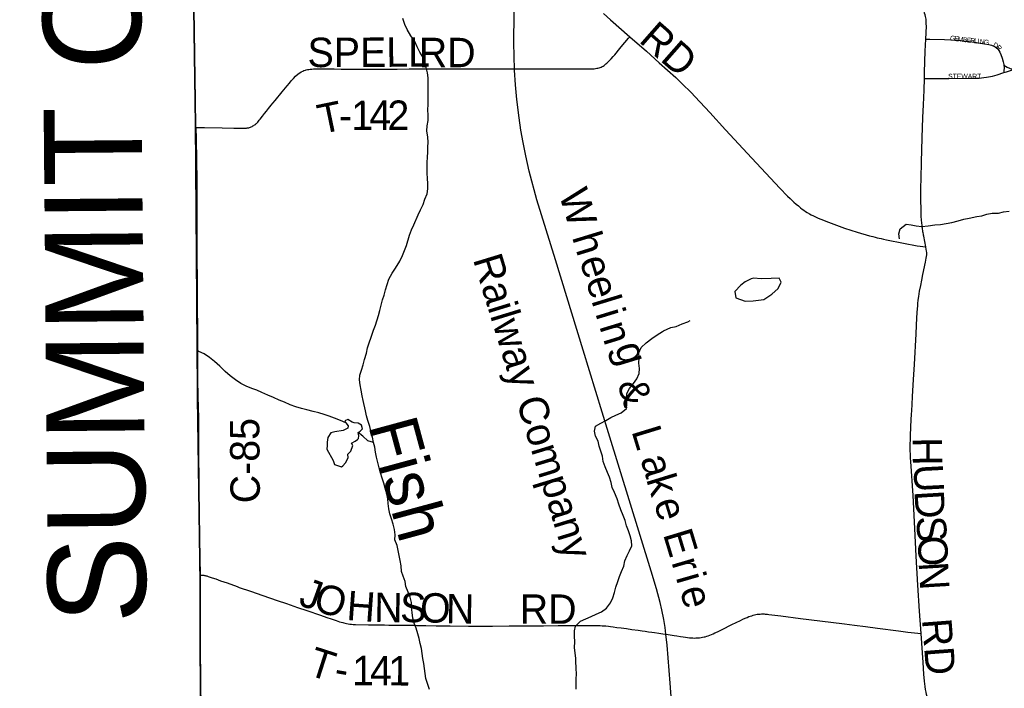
# Model space of a CAD drawing. Header units: feet. Extents: x 2113747 to 2516209, y 960708 to 1356798.
# Tile 79 of 253: x 2271746 to 2281787, y 1157646 to 1164464. Entities that reach past the tile are written whole.
import ezdxf

# ---------------------------------------------------------------- set-up
doc = ezdxf.new("R2010")
doc.units = ezdxf.units.FT
doc.header["$LTSCALE"] = 50
doc.header["$MEASUREMENT"] = 0
doc.linetypes.add('OhDOT_USTN3', pattern=[0.22, 0.165, -0.055])
doc.linetypes.add('rr2', pattern=[0])
for name, color, linetype in [('0_Xref', 7, 'Continuous'), ('GM_X_Adjacent_County', 251, 'OhDOT_USTN3'), ('GM_X_Adjacent_County_Text', 251, 'Continuous'), ('GM_X_City_Street', 251, 'Continuous'), ('GM_X_County', 251, 'OhDOT_USTN3'), ('GM_X_County_Road', 3, 'Continuous'), ('GM_X_County_Road_Text', 3, 'Continuous'), ('GM_X_Minor_Lake', 5, 'Continuous'), ('GM_X_Minor_River', 5, 'Continuous'), ('GM_X_Minor_River_Text', 5, 'Continuous'), ('GM_X_Rail_Line', 251, 'rr2'), ('GM_X_Rail_Line_Text', 251, 'Continuous'), ('GM_X_Township', 251, 'OhDOT_USTN3'), ('GM_X_Township_Road', 4, 'Continuous'), ('GM_X_Township_Road_Text', 4, 'Continuous'), ('GM_X_Township_Subdivision', 4, 'Continuous'), ('GM_X_Township_Subdivision_Text', 4, 'Continuous')]:
    doc.layers.add(name, color=color, linetype=linetype)
doc.styles.add('Styledgn030', font='dgn030.shx')
doc.styles.add('Styledgn031', font='dgn031.shx')

# ---------------------------------------------------------------- blocks, each defined once
blk = doc.blocks.new('POR')
at = {"layer": 'GM_X_Adjacent_County', "flags": 128}
blk.add_lwpolyline([(2192630, 1167520), (2192631, 1170404), (2192633, 1173673), (2192634, 1175629), (2192671, 1181169), (2192669, 1184775), (2192668, 1187767), (2192661, 1188885), (2192638, 1192623), (2192637, 1192687), (2192624, 1194838), (2192738, 1194840), (2198606, 1194974), (2199010, 1194983), (2204632, 1195040), (2205348, 1195050), (2205387, 1195051), (2205910, 1195059), (2205997, 1195060), (2208467, 1195087), (2214754, 1195227), (2218436, 1195308), (2224284, 1195429), (2225752, 1195458), (2225462, 1195534), (2225401, 1195595), (2225364, 1195691), (2225386, 1195871), (2225423, 1195969), (2225454, 1196101), (2225555, 1196175), (2225730, 1196146), (2225937, 1196104), (2226104, 1195950), (2226196, 1195762), (2226318, 1195778), (2226414, 1195876), (2226477, 1196120), (2226432, 1196340), (2226255, 1196528), (2226112, 1196634), (2226016, 1196777), (2225706, 1197038), (2225598, 1197214), (2225542, 1197429), (2225550, 1197574), (2225534, 1197683), (2225510, 1197752), (2225433, 1197823), (2225319, 1197810), (2225163, 1197850), (2225023, 1197884), (2224866, 1197996), (2224774, 1198238), (2224766, 1198416), (2224819, 1198833), (2224832, 1198918), (2224869, 1199050), (2224917, 1199124), (2224988, 1199164), (2225078, 1199177), (2225211, 1199143), (2225362, 1199058), (2225454, 1198986), (2225542, 1198976), (2225627, 1199021), (2225653, 1199069), (2225635, 1199164), (2225576, 1199318), (2225558, 1199409), (2225502, 1199641), (2225359, 1199810), (2225211, 1199887), (2225033, 1199916), (2224903, 1199927), (2224734, 1199887), (2224588, 1199837), (2224426, 1199853), (2224305, 1199924), (2224140, 1200009), (2224033, 1200099), (2223934, 1200224), (2223870, 1200324), (2223844, 1200457), (2223875, 1200571), (2223989, 1200714), (2224135, 1200891), (2224265, 1201013), (2224315, 1201058), (2224326, 1201095), (2224307, 1201143), (2224270, 1201186), (2224191, 1201257), (2224050, 1201262), (2223875, 1201254), (2223719, 1201260), (2223624, 1201297), (2223555, 1201352), (2223465, 1201458), (2223422, 1201570), (2223428, 1201647), (2223462, 1201752), (2223552, 1201843), (2223693, 1201904), (2223841, 1201967), (2223894, 1201999), (2223939, 1202044), (2223963, 1202134), (2223910, 1202269), (2223852, 1202341), (2223775, 1202357), (2223693, 1202349), (2223579, 1202304), (2223491, 1202259), (2223383, 1202227), (2223303, 1202248), (2223247, 1202301), (2223216, 1202378), (2223197, 1202484), (2223245, 1202643), (2223353, 1202799), (2223454, 1202942), (2223462, 1203019), (2223462, 1203064), (2223391, 1203189), (2223236, 1203283), (2223181, 1203339), (2223130, 1203396), (2223116, 1203464), (2223153, 1203562), (2223226, 1203633), (2223289, 1203695), (2223317, 1203766), (2223297, 1203887), (2223252, 1203949), (2223176, 1203975), (2223085, 1203955), (2223006, 1203918), (2222935, 1203853), (2222851, 1203698), (2222741, 1203608), (2222676, 1203594), (2222616, 1203610), (2222560, 1203698), (2222464, 1204074), (2222458, 1204286), (2222498, 1204359), (2222596, 1204452), (2222806, 1204585), (2222930, 1204676), (2222992, 1204741), (2223006, 1204789), (2222972, 1204848), (2222910, 1204913), (2222760, 1204955), (2222599, 1204969), (2222481, 1205009), (2222404, 1205077), (2222263, 1205241), (2222181, 1205337), (2222079, 1205407), (2221966, 1205441), (2221882, 1205472), (2221797, 1205517), (2221704, 1205619), (2221630, 1205687), (2221562, 1205698), (2221464, 1205681), (2221311, 1205613), (2221195, 1205577), (2221071, 1205582), (2220859, 1205622), (2220743, 1205681), (2220576, 1205823), (2220455, 1205944), (2220302, 1206023), (2220181, 1206074), (2220091, 1206150), (2220048, 1206308), (2220040, 1206484), (2219975, 1206616), (2219935, 1206710), (2219898, 1206817), (2219907, 1206919), (2220006, 1207032), (2220153, 1207136), (2220291, 1207227), (2220373, 1207289), (2220422, 1207378), (2220411, 1207566), (2220407, 1207761), (2220340, 1208008), (2220291, 1208255), (2220325, 1208431), (2220445, 1208769), (2220471, 1208945), (2220422, 1209154), (2220328, 1209282), (2220104, 1209492), (2219826, 1209709), (2219692, 1209851), (2219429, 1210204), (2219283, 1210473), (2219246, 1210694), (2219321, 1211065), (2219357, 1211201), (2219411, 1211402), (2219452, 1211743), (2219388, 1211972), (2219216, 1212230), (2219028, 1212466), (2218661, 1212777), (2218365, 1213088), (2218208, 1213347), (2218114, 1213710), (2218088, 1214033), (2218118, 1214403), (2218200, 1214647), (2218373, 1214973), (2218440, 1215097), (2218541, 1215411), (2218635, 1215696), (2218744, 1215898), (2218886, 1216149), (2219047, 1216370), (2219096, 1216517), (2219145, 1216741), (2219145, 1216921), (2219118, 1217142), (2219133, 1217333), (2219145, 1217521), (2219066, 1217817), (2219058, 1218049), (2219055, 1218326), (2219075, 1218515), (2219104, 1218655), (2219090, 1218754), (2219032, 1218922), (2218879, 1219180), (2218789, 1219297), (2218691, 1219360), (2218575, 1219379), (2218298, 1219383), (2217968, 1219293), (2217740, 1219274), (2217545, 1219308), (2217436, 1219297), (2217238, 1219297), (2217140, 1219345), (2217039, 1219458), (2216781, 1219757), (2216623, 1220057), (2216570, 1220251), (2216533, 1220570), (2216541, 1220687), (2216552, 1220844), (2216668, 1220915), (2216848, 1220915), (2217028, 1220836), (2217395, 1220687), (2217522, 1220769), (2217676, 1220956), (2217732, 1221095), (2217721, 1221245), (2217683, 1221395), (2217560, 1221466), (2217447, 1221395), (2217324, 1221398), (2217148, 1221466), (2216990, 1221616), (2216923, 1221672), (2216777, 1221754), (2216638, 1221784), (2216499, 1221758), (2216365, 1221702), (2216282, 1221679), (2216188, 1221762), (2216155, 1221904), (2216195, 1221993), (2217855, 1222014), (2218902, 1222026), (2221110, 1222045), (2224970, 1222054), (2226271, 1222054), (2227184, 1222047), (2228798, 1222028), (2230481, 1221983), (2231335, 1221971), (2233013, 1221964), (2233375, 1221986), (2235299, 1222030), (2235886, 1222019), (2238009, 1221952), (2239798, 1221947), (2240042, 1221947), (2240473, 1221945), (2240927, 1221944), (2242479, 1221940), (2243220, 1221939), (2246207, 1221908), (2259653, 1221765), (2265465, 1221711), (2271662, 1221657), (2271878, 1221655), (2272245, 1221652), (2272941, 1221646), (2272946, 1221095), (2272949, 1220734), (2272952, 1220381), (2272955, 1219996), (2272959, 1219527), (2272962, 1219225), (2272968, 1218487), (2272977, 1217406), (2272975, 1216501), (2272991, 1215563), (2273071, 1206556), (2273193, 1198453), (2273152, 1195400), (2273228, 1192712), (2273176, 1191453), (2273164, 1190519), (2273216, 1187364), (2273321, 1182083), (2273359, 1179654), (2273351, 1179125), (2273358, 1177776), (2273384, 1177023), (2273394, 1176620), (2273392, 1176176), (2273415, 1174720), (2273428, 1173104), (2273426, 1173044), (2273462, 1168895), (2273465, 1168621), (2273486, 1167056), (2273539, 1163372), (2273560, 1160546), (2273585, 1158808), (2273596, 1155295), (2273632, 1150488), (2273636, 1149823), (2273645, 1148717), (2273648, 1148193), (2273652, 1147706), (2273707, 1144117), (2273708, 1143906), (2273727, 1137672), (2273735, 1134958), (2273762, 1131307), (2273776, 1128908), (2273782, 1128013), (2273782, 1127896), (2273784, 1127599), (2273791, 1126395), (2273794, 1126045), (2273794, 1125938), (2273800, 1125028), (2273809, 1124393), (2273866, 1121327), (2273859, 1119170), (2273877, 1118817), (2273878, 1116829), (2273845, 1115019), (2273848, 1114656), (2273851, 1114281), (2273852, 1114201), (2273857, 1113636), (2273857, 1113575), (2273860, 1113281), (2273861, 1113069), (2273868, 1112294), (2273872, 1111794), (2273878, 1111173), (2273881, 1110748), (2273884, 1110420), (2273885, 1110318), (2273889, 1109866), (2273890, 1109708), (2273892, 1109492), (2273890, 1108659), (2273895, 1107881), (2273928, 1105260), (2273923, 1103969), (2273944, 1101977), (2274003, 1096382), (2274019, 1094549), (2274045, 1093010), (2274049, 1092053), (2274067, 1090515), (2273842, 1090511), (2272585, 1090487), (2271751, 1090471), (2270733, 1090435), (2268200, 1090405), (2267778, 1090418), (2267760, 1089304), (2267674, 1087762), (2267628, 1085890), (2267594, 1084592), (2267583, 1084035), (2267570, 1083741), (2267407, 1076551), (2267310, 1072879), (2267224, 1068546), (2267218, 1067680), (2267123, 1064546), (2267119, 1064405), (2267105, 1064278), (2267009, 1060529), (2266030, 1060558), (2264764, 1060590), (2264179, 1060605), (2263523, 1060622), (2262905, 1060648), (2262578, 1060658), (2262494, 1060660), (2262468, 1060662), (2262069, 1060670), (2259905, 1060723), (2259350, 1060738), (2254917, 1060860), (2252022, 1060939), (2251064, 1060965), (2247613, 1061077), (2245773, 1061157), (2240479, 1061338), (2240259, 1061347), (2239174, 1061390), (2237828, 1061436), (2234873, 1061544), (2228638, 1061772), (2226856, 1061837), (2226221, 1061860), (2224371, 1061928), (2218716, 1062135), (2216024, 1062234), (2214252, 1062298), (2212077, 1062442), (2210448, 1062486), (2205426, 1062621), (2204592, 1062652), (2204074, 1062671), (2204061, 1063896), (2204019, 1067962), (2204018, 1068050), (2203986, 1071081), (2203969, 1073268), (2203920, 1078643), (2203897, 1079534), (2203924, 1083122), (2203902, 1084169), (2203924, 1085137), (2203916, 1085866), (2203909, 1086298), (2203905, 1086752), (2203874, 1089335), (2203869, 1089766), (2203327, 1089754), (2199689, 1089720), (2199502, 1089725), (2198608, 1089726), (2198227, 1089715), (2197798, 1089713), (2197122, 1089708), (2195423, 1089703), (2195256, 1089695), (2194547, 1089678), (2193306, 1089676), (2192606, 1089672), (2192620, 1092103), (2192625, 1092538), (2192656, 1094120), (2192659, 1095336), (2192658, 1095923), (2192589, 1099322), (2192675, 1103193), (2192655, 1107796), (2192654, 1108034), (2192653, 1108440), (2192666, 1108661), (2192656, 1108900), (2192657, 1109083), (2192654, 1109924), (2192636, 1110047), (2192644, 1110729), (2192637, 1111738), (2192634, 1112043), (2192629, 1112564), (2192567, 1113876), (2192571, 1115766), (2192563, 1116200), (2192562, 1116521), (2192562, 1116842), (2192568, 1119399), (2192557, 1120002), (2192552, 1123337), (2192552, 1123393), (2192560, 1126776), (2192557, 1127768), (2192541, 1130027), (2192543, 1132646), (2192543, 1135847), (2192542, 1136084), (2192540, 1136744), (2192530, 1137575), (2192539, 1140482), (2192539, 1143381), (2192552, 1147211), (2192556, 1148676), (2192557, 1148924), (2192558, 1149453), (2192562, 1150577), (2192569, 1152461), (2192570, 1152863), (2192571, 1153176), (2192575, 1154176), (2192588, 1155252), (2192594, 1158495), (2192604, 1162456), (2192620, 1166969), (2192630, 1167520)], dxfattribs=at)
at = {"layer": 'GM_X_City_Street', "flags": 128}
blk.add_lwpolyline([(2273603, 1155293), (2273604, 1155537), (2273606, 1155832), (2273606, 1156291), (2273603, 1156799), (2273599, 1157112), (2273598, 1157188), (2273597, 1157353), (2273593, 1157796), (2273591, 1157996)], dxfattribs=at)
at = {"layer": 'GM_X_County', "flags": 128}
blk.add_lwpolyline([(2353397, 1222451), (2356858, 1222526), (2358764, 1222568), (2364180, 1222723), (2365829, 1222755), (2369645, 1222836), (2372194, 1222881), (2374472, 1222924), (2379690, 1223029), (2379735, 1219826), (2379742, 1219374), (2379833, 1216178), (2380014, 1209139), (2380003, 1203413), (2380022, 1202249), (2380179, 1195356), (2380181, 1194352), (2380359, 1187412), (2380412, 1186569), (2380419, 1184193), (2380463, 1181823), (2380682, 1170163), (2380746, 1166807), (2380771, 1165044), (2380824, 1161382), (2380824, 1161039), (2380878, 1157552), (2380892, 1156694), (2381026, 1152330), (2381034, 1152023), (2381158, 1145150), (2381235, 1140057), (2381269, 1137568), (2381334, 1132856), (2381336, 1132676), (2381343, 1132210), (2381380, 1130882), (2381388, 1130504), (2381409, 1129491), (2381422, 1128859), (2381524, 1123853), (2381544, 1122872), (2381624, 1118858), (2381679, 1116097), (2382044, 1104151), (2382074, 1096083), (2382125, 1091787), (2380307, 1091766), (2379221, 1091753), (2378988, 1091751), (2374063, 1091696), (2368829, 1091637), (2365146, 1091594), (2364291, 1091584), (2363494, 1091575), (2360811, 1091544), (2360599, 1091542), (2358848, 1091522), (2355371, 1091477), (2352195, 1091435), (2348514, 1091386), (2345661, 1091348), (2342697, 1091308), (2341799, 1091296), (2335157, 1091206), (2333216, 1091180), (2331837, 1091161), (2328725, 1091118), (2328615, 1091117), (2326938, 1091094), (2326732, 1091091), (2324108, 1091056), (2318107, 1090974), (2313863, 1090917), (2307056, 1090903), (2301402, 1090840), (2299895, 1090831), (2299145, 1090827), (2298147, 1090820), (2294565, 1090800), (2294190, 1090795), (2291695, 1090779), (2287536, 1090733), (2283974, 1090692), (2281184, 1090660), (2280571, 1090646), (2279737, 1090638), (2276111, 1090564), (2275965, 1090561), (2275354, 1090544), (2275300, 1090545), (2274067, 1090515), (2274049, 1092053), (2274045, 1093010), (2274019, 1094549), (2274003, 1096382), (2273944, 1101977), (2273923, 1103969), (2273928, 1105260), (2273895, 1107881), (2273890, 1108659), (2273892, 1109492), (2273890, 1109708), (2273889, 1109866), (2273885, 1110318), (2273884, 1110420), (2273881, 1110748), (2273878, 1111173), (2273872, 1111794), (2273868, 1112294), (2273861, 1113069), (2273860, 1113281), (2273857, 1113575), (2273857, 1113636), (2273852, 1114201), (2273851, 1114281), (2273848, 1114656), (2273845, 1115019), (2273878, 1116829), (2273877, 1118817), (2273859, 1119170), (2273866, 1121327), (2273809, 1124393), (2273800, 1125028), (2273794, 1125938), (2273794, 1126045), (2273791, 1126395), (2273784, 1127599), (2273782, 1127896), (2273782, 1128013), (2273776, 1128908), (2273762, 1131307), (2273735, 1134958), (2273727, 1137672), (2273708, 1143906), (2273707, 1144117), (2273652, 1147706), (2273648, 1148193), (2273645, 1148717), (2273636, 1149823), (2273632, 1150488), (2273596, 1155295), (2273585, 1158808), (2273560, 1160546), (2273539, 1163372), (2273486, 1167056), (2273465, 1168621), (2273462, 1168895), (2273426, 1173044), (2273428, 1173104), (2273415, 1174720), (2273392, 1176176), (2273394, 1176620), (2273384, 1177023), (2273358, 1177776), (2273351, 1179125), (2273359, 1179654), (2273321, 1182083), (2273216, 1187364), (2273164, 1190519), (2273176, 1191453), (2273228, 1192712), (2273152, 1195400), (2273193, 1198453), (2273071, 1206556), (2272991, 1215563), (2272975, 1216501), (2272977, 1217406), (2272968, 1218487), (2272962, 1219225), (2272959, 1219527), (2272955, 1219996), (2272952, 1220381), (2272949, 1220734), (2272946, 1221095), (2272941, 1221646), (2274226, 1221624), (2276584, 1221584), (2279436, 1221567), (2287284, 1221586), (2287634, 1221587), (2288155, 1221588), (2289133, 1221589), (2291838, 1221592), (2294724, 1221588), (2295595, 1221591), (2298613, 1221605), (2299175, 1221609), (2303374, 1221676), (2308426, 1221766), (2313088, 1221841), (2315600, 1221874), (2319071, 1221920), (2326584, 1222061), (2327982, 1222076), (2333341, 1222133), (2335682, 1222157), (2338510, 1222201), (2341239, 1222245), (2343737, 1222286), (2344324, 1222288), (2349300, 1222361), (2350843, 1222395), (2353397, 1222451)], dxfattribs=at)
at = {"layer": 'GM_X_County_Road', "flags": 128}
for points in [[(2273568, 1160548), (2273567, 1160583), (2273565, 1160673), (2273563, 1160746), (2273563, 1160821), (2273563, 1160933), (2273564, 1161060), (2273564, 1161178), (2273561, 1161347), (2273560, 1161504), (2273559, 1161700), (2273558, 1161846), (2273556, 1161996), (2273556, 1162048), (2273556, 1162129), (2273555, 1162311), (2273554, 1162473), (2273555, 1162641), (2273555, 1162831), (2273553, 1163028), (2273549, 1163249), (2273547, 1163365)], [(2273589, 1158800), (2273585, 1158975), (2273582, 1159145), (2273580, 1159259), (2273578, 1159375), (2273575, 1159590), (2273575, 1159792), (2273574, 1160002), (2273573, 1160143), (2273573, 1160273), (2273572, 1160399), (2273568, 1160519), (2273568, 1160548)], [(2273591, 1157996), (2273590, 1158161), (2273590, 1158198), (2273590, 1158318), (2273589, 1158800)]]:
    blk.add_lwpolyline(points, dxfattribs=at)
at = {"layer": 'GM_X_Minor_Lake'}
for p, q in [((2279307, 1161822), (2279231, 1161828)), ((2274879, 1160084), (2274941, 1159970))]:
    blk.add_line(p, q, dxfattribs=at)
at = {"layer": 'GM_X_Minor_Lake', "flags": 128}
for points in [[(2279231, 1161828), (2279207, 1161822), (2279143, 1161793), (2279100, 1161757), (2279040, 1161694), (2279049, 1161628), (2279143, 1161595), (2279225, 1161596), (2279335, 1161612), (2279416, 1161667), (2279482, 1161724), (2279511, 1161788), (2279493, 1161828), (2279411, 1161825), (2279307, 1161822)], [(2274941, 1159970), (2274957, 1159930), (2275027, 1159904), (2275041, 1159916), (2275069, 1159946), (2275095, 1159998), (2275093, 1160034), (2275123, 1160066), (2275143, 1160124), (2275129, 1160146), (2275167, 1160168), (2275191, 1160182), (2275201, 1160194), (2275203, 1160220), (2275197, 1160254), (2275217, 1160268), (2275243, 1160294), (2275233, 1160330), (2275197, 1160350), (2275157, 1160352), (2275137, 1160362), (2275093, 1160388), (2275063, 1160374), (2275073, 1160352), (2275095, 1160324), (2275091, 1160300), (2275045, 1160276), (2274961, 1160262), (2274919, 1160250), (2274887, 1160204), (2274881, 1160158), (2274881, 1160122), (2274879, 1160084)]]:
    blk.add_lwpolyline(points, dxfattribs=at)
at = {"layer": 'GM_X_Minor_River', "flags": 128}
for points in [[(2275217, 1160741), (2275211, 1160791), (2275215, 1160841), (2275233, 1160891), (2275247, 1160945), (2275263, 1161001), (2275281, 1161063), (2275294, 1161119), (2275310, 1161171), (2275330, 1161227), (2275354, 1161299), (2275374, 1161349), (2275406, 1161449), (2275420, 1161499), (2275432, 1161555), (2275446, 1161607), (2275462, 1161657), (2275476, 1161711), (2275492, 1161765), (2275512, 1161819), (2275544, 1161879), (2275578, 1161931), (2275622, 1162003), (2275650, 1162059), (2275670, 1162110), (2275690, 1162162), (2275722, 1162266), (2275741, 1162322), (2275765, 1162374), (2275809, 1162474), (2275833, 1162524), (2275859, 1162580), (2275879, 1162634), (2275901, 1162688), (2275909, 1162740), (2275907, 1162794), (2275905, 1162846), (2275903, 1162900), (2275903, 1163008), (2275905, 1163062), (2275907, 1163114), (2275907, 1163164), (2275911, 1163214), (2275909, 1163268), (2275897, 1163332), (2275903, 1163382), (2275911, 1163436), (2275911, 1163492), (2275909, 1163544), (2275913, 1163599), (2275913, 1163705), (2275911, 1163773), (2275913, 1163823), (2275913, 1163873), (2275904, 1163923), (2275890, 1163977), (2275882, 1164027), (2275862, 1164079), (2275828, 1164133), (2275798, 1164189), (2275774, 1164241), (2275734, 1164301), (2275698, 1164363), (2275674, 1164417), (2275652, 1164475)], [(2280719, 1162230), (2280712, 1162282), (2280726, 1162332), (2280785, 1162380), (2280839, 1162373), (2280889, 1162361), (2280947, 1162356), (2281011, 1162364), (2281079, 1162371), (2281135, 1162375), (2281195, 1162387), (2281251, 1162398), (2281317, 1162414), (2281373, 1162431), (2281428, 1162441), (2281506, 1162458), (2281558, 1162464), (2281610, 1162483), (2281664, 1162491), (2281728, 1162490), (2281780, 1162504), (2281838, 1162513)], [(2278312, 1161292), (2278388, 1161325), (2278442, 1161335), (2278501, 1161362), (2278559, 1161382), (2278585, 1161396)], [(2277421, 1157639), (2277421, 1157739), (2277423, 1157795), (2277421, 1157847), (2277419, 1157927), (2277419, 1157955), (2277411, 1158005), (2277405, 1158061), (2277407, 1158121), (2277405, 1158177), (2277405, 1158231), (2277414, 1158281), (2277466, 1158331), (2277574, 1158379), (2277626, 1158401), (2277678, 1158425), (2277732, 1158463), (2277772, 1158517), (2277796, 1158570), (2277812, 1158622), (2277826, 1158678), (2277846, 1158736), (2277864, 1158786), (2277884, 1158836), (2277908, 1158892), (2277918, 1158948), (2277940, 1159000), (2277964, 1159050), (2277990, 1159100), (2277984, 1159150), (2277972, 1159200), (2277954, 1159252), (2277934, 1159304), (2277922, 1159356), (2277902, 1159410), (2277876, 1159468), (2277856, 1159524), (2277838, 1159580), (2277812, 1159642), (2277788, 1159694), (2277777, 1159746), (2277761, 1159798), (2277741, 1159848), (2277717, 1159905), (2277695, 1159959), (2277689, 1160013), (2277673, 1160065), (2277657, 1160115), (2277647, 1160165), (2277619, 1160217), (2277607, 1160269), (2277617, 1160319), (2277671, 1160351), (2277723, 1160379), (2277775, 1160409), (2277827, 1160431), (2277881, 1160457), (2277933, 1160499), (2277937, 1160549), (2277933, 1160601), (2277939, 1160653), (2277965, 1160703), (2278005, 1160753), (2278041, 1160803), (2278063, 1160855), (2278067, 1160907), (2278061, 1160961), (2278063, 1161015), (2278061, 1161069), (2278085, 1161121), (2278136, 1161170), (2278194, 1161214), (2278246, 1161252), (2278300, 1161284), (2278312, 1161292)], [(2275073, 1160352), (2275017, 1160378), (2274955, 1160402), (2274903, 1160422), (2274851, 1160440), (2274797, 1160456), (2274737, 1160468), (2274675, 1160486), (2274619, 1160500), (2274561, 1160518), (2274503, 1160538), (2274445, 1160564), (2274391, 1160586), (2274333, 1160612), (2274275, 1160634), (2274215, 1160662), (2274163, 1160688), (2274112, 1160704), (2274054, 1160726), (2274002, 1160756), (2273946, 1160792), (2273892, 1160832), (2273840, 1160876), (2273788, 1160930), (2273732, 1160978), (2273680, 1161020), (2273626, 1161056), (2273574, 1161082), (2273558, 1161094)], [(2275924, 1157636), (2275906, 1157696), (2275888, 1157746), (2275882, 1157798), (2275874, 1157850), (2275866, 1157900), (2275856, 1157951), (2275844, 1158051), (2275830, 1158103), (2275820, 1158153), (2275806, 1158203), (2275788, 1158261), (2275770, 1158311), (2275756, 1158361), (2275748, 1158419), (2275740, 1158473), (2275740, 1158523), (2275728, 1158575), (2275706, 1158627), (2275685, 1158685), (2275677, 1158737), (2275655, 1158789), (2275641, 1158839), (2275635, 1158895), (2275625, 1158949), (2275617, 1159001), (2275605, 1159053), (2275597, 1159103), (2275571, 1159159), (2275575, 1159211), (2275567, 1159266), (2275555, 1159320), (2275537, 1159376), (2275521, 1159426), (2275509, 1159478), (2275505, 1159530), (2275501, 1159580), (2275489, 1159630), (2275473, 1159686), (2275461, 1159738), (2275441, 1159790), (2275425, 1159842), (2275411, 1159896), (2275399, 1159950), (2275385, 1160002), (2275373, 1160054), (2275367, 1160104), (2275355, 1160154), (2275343, 1160206), (2275331, 1160260), (2275315, 1160316), (2275297, 1160376), (2275283, 1160426), (2275271, 1160476), (2275247, 1160580), (2275239, 1160630), (2275229, 1160688), (2275217, 1160741)], [(2275355, 1160154), (2275297, 1160170), (2275245, 1160218), (2275197, 1160254)]]:
    blk.add_lwpolyline(points, dxfattribs=at)
at = {"layer": 'GM_X_Rail_Line', "flags": 128}
for points in [[(2276942, 1162919), (2276925, 1162999), (2276907, 1163076), (2276880, 1163213), (2276858, 1163337), (2276840, 1163465), (2276817, 1163650), (2276802, 1163799), (2276793, 1163949), (2276787, 1164099), (2276784, 1164220), (2276789, 1164530), (2276799, 1164692), (2276811, 1164826), (2276823, 1164935), (2276841, 1165076), (2276863, 1165214), (2276916, 1165508), (2277228, 1167229), (2277257, 1167374), (2277275, 1167454), (2277293, 1167530), (2277309, 1167594), (2277327, 1167663), (2277390, 1167874), (2277487, 1168188), (2277589, 1168520), (2277690, 1168848)], [(2278990, 1150596), (2278981, 1150738), (2278970, 1150832), (2278962, 1150909), (2278947, 1151020), (2278927, 1151143), (2278896, 1151325), (2278873, 1151459), (2278839, 1151669), (2278818, 1151810), (2278805, 1151915), (2278793, 1152023), (2278778, 1152176), (2278768, 1152303), (2278748, 1152588), (2278726, 1152882), (2278424, 1157099), (2278381, 1157699), (2278350, 1158088), (2278337, 1158197), (2278328, 1158265), (2278315, 1158347), (2278295, 1158447), (2278278, 1158521), (2278239, 1158660), (2278185, 1158841), (2277752, 1160251), (2277492, 1161096), (2277210, 1162014), (2277021, 1162627), (2276942, 1162919)]]:
    blk.add_lwpolyline(points, dxfattribs=at)
at = {"layer": 'GM_X_Township', "flags": 128}
blk.add_lwpolyline([(2273465, 1168621), (2274222, 1168649), (2275702, 1168645), (2277283, 1168667), (2279753, 1168692), (2283763, 1168714), (2286335, 1168753), (2288511, 1168775), (2290765, 1168794), (2291346, 1168797), (2292060, 1168787), (2297619, 1168803), (2298939, 1168800), (2298978, 1164715), (2298994, 1162899), (2299028, 1155428), (2299048, 1152561), (2299032, 1145317), (2299033, 1144176), (2297667, 1144176), (2295498, 1144177), (2292293, 1144206), (2290241, 1144201), (2286547, 1144191), (2284989, 1144172), (2284147, 1144164), (2283046, 1144164), (2282946, 1144163), (2282616, 1144160), (2282224, 1144168), (2278962, 1144111), (2276673, 1144104), (2276352, 1144118), (2275977, 1144134), (2275848, 1144130), (2274451, 1144100), (2273707, 1144117), (2273652, 1147706), (2273648, 1148193), (2273645, 1148717), (2273636, 1149823), (2273632, 1150488), (2273596, 1155295), (2273585, 1158808), (2273560, 1160546), (2273539, 1163372), (2273486, 1167056), (2273465, 1168621)], dxfattribs=at)
at = {"layer": 'GM_X_Township_Road', "flags": 128}
for points in [[(2280988, 1164266), (2280991, 1164329), (2280993, 1164401), (2280992, 1164420), (2280992, 1164436), (2280990, 1164455), (2280989, 1164469), (2280986, 1164484), (2280984, 1164497), (2280980, 1164513), (2280975, 1164532), (2280970, 1164551), (2280966, 1164565), (2280951, 1164617), (2280920, 1164711), (2280860, 1164884), (2280789, 1165067), (2280716, 1165240), (2280685, 1165316), (2280625, 1165458)], [(2277700, 1164528), (2277771, 1164464), (2277968, 1164291)], [(2274586, 1163914), (2274604, 1163924), (2274618, 1163933), (2274634, 1163940), (2274645, 1163945), (2274659, 1163950), (2274669, 1163952), (2274682, 1163955), (2274696, 1163958), (2274708, 1163960), (2274724, 1163961), (2274742, 1163962), (2274766, 1163962), (2274794, 1163962), (2274842, 1163962), (2274883, 1163962), (2274916, 1163962), (2274954, 1163962), (2275024, 1163961), (2275174, 1163961), (2275419, 1163959), (2275469, 1163959), (2275595, 1163961), (2275717, 1163962), (2275823, 1163963), (2275961, 1163964), (2276139, 1163963), (2276345, 1163964), (2276510, 1163964), (2276646, 1163964), (2276827, 1163965), (2276994, 1163965), (2277280, 1163965), (2277451, 1163964), (2277539, 1163963), (2277556, 1163963), (2277572, 1163963), (2277589, 1163964), (2277604, 1163965), (2277619, 1163967), (2277633, 1163969), (2277643, 1163971), (2277655, 1163974), (2277666, 1163978), (2277676, 1163982), (2277686, 1163987), (2277696, 1163992), (2277706, 1163998), (2277715, 1164005), (2277725, 1164013), (2277735, 1164021), (2277745, 1164031), (2277755, 1164041), (2277766, 1164052), (2277778, 1164065), (2277798, 1164088), (2277814, 1164107), (2277828, 1164123), (2277854, 1164154), (2277880, 1164186), (2277954, 1164275), (2277968, 1164291)], [(2277968, 1164291), (2278137, 1164144), (2278269, 1164026), (2278436, 1163874), (2278478, 1163834), (2278530, 1163784), (2278566, 1163749), (2278593, 1163722), (2278635, 1163679), (2278784, 1163517), (2278945, 1163340), (2279213, 1163051), (2279498, 1162747), (2279575, 1162666), (2279602, 1162641), (2279623, 1162621), (2279642, 1162603), (2279664, 1162583), (2279687, 1162565), (2279710, 1162546), (2279726, 1162534), (2279742, 1162522), (2279761, 1162509), (2279778, 1162499), (2279800, 1162486), (2279818, 1162476), (2279841, 1162465), (2279862, 1162454), (2279890, 1162442), (2279917, 1162430), (2279993, 1162399), (2280157, 1162340), (2280288, 1162298), (2280414, 1162261), (2280447, 1162252), (2280470, 1162246), (2280490, 1162241), (2280512, 1162236), (2280530, 1162232), (2280557, 1162227), (2280587, 1162220), (2280761, 1162186), (2280900, 1162159), (2280988, 1162148)], [(2280973, 1163865), (2280974, 1163929), (2280982, 1164145), (2280988, 1164266)], [(2273547, 1163365), (2273630, 1163364), (2273812, 1163362), (2273931, 1163360), (2274016, 1163359), (2274032, 1163359), (2274041, 1163359), (2274050, 1163359), (2274059, 1163360), (2274067, 1163361), (2274074, 1163362), (2274081, 1163363), (2274090, 1163365), (2274099, 1163368), (2274108, 1163372), (2274117, 1163376), (2274125, 1163381), (2274134, 1163386), (2274142, 1163391), (2274149, 1163397), (2274154, 1163401), (2274161, 1163407), (2274168, 1163414), (2274174, 1163421), (2274181, 1163429), (2274188, 1163439), (2274197, 1163450), (2274222, 1163482), (2274244, 1163509), (2274264, 1163533), (2274284, 1163558), (2274298, 1163576), (2274312, 1163594), (2274328, 1163614), (2274350, 1163641), (2274421, 1163728), (2274473, 1163791), (2274496, 1163818), (2274515, 1163841), (2274537, 1163865), (2274559, 1163888), (2274586, 1163914)], [(2280988, 1162148), (2280966, 1162256), (2280964, 1162267), (2280962, 1162276), (2280960, 1162291), (2280958, 1162301), (2280956, 1162314), (2280954, 1162327), (2280952, 1162338), (2280951, 1162348), (2280949, 1162368), (2280946, 1162390), (2280941, 1162459), (2280938, 1162528), (2280936, 1162627), (2280937, 1162748), (2280939, 1162850), (2280943, 1163011), (2280950, 1163260), (2280958, 1163466), (2280962, 1163595), (2280969, 1163746), (2280973, 1163865)], [(2280939, 1158206), (2280924, 1158434), (2280907, 1158699), (2280890, 1158995), (2280874, 1159275), (2280857, 1159614), (2280833, 1159960), (2280832, 1159993), (2280831, 1160018), (2280830, 1160038), (2280829, 1160065), (2280829, 1160091), (2280831, 1160229), (2280838, 1160389), (2280841, 1160437), (2280844, 1160478), (2280847, 1160542), (2280852, 1160622), (2280863, 1160796), (2280871, 1160949), (2280888, 1161260), (2280897, 1161427), (2280902, 1161519), (2280904, 1161544), (2280906, 1161571), (2280910, 1161603), (2280915, 1161643), (2280919, 1161669), (2280923, 1161695), (2280935, 1161753), (2280946, 1161807), (2280958, 1161865), (2280984, 1161993), (2280992, 1162031), (2280994, 1162050), (2280996, 1162066), (2280996, 1162076), (2280996, 1162088), (2280994, 1162106), (2280992, 1162122), (2280988, 1162148)], [(2273589, 1158800), (2273611, 1158799), (2273622, 1158799), (2273631, 1158797), (2273638, 1158796), (2273645, 1158794), (2273654, 1158792), (2273668, 1158787), (2273709, 1158774), (2273745, 1158762), (2273795, 1158744), (2273861, 1158721), (2273965, 1158683), (2273985, 1158676), (2274098, 1158636), (2274224, 1158593), (2274371, 1158543), (2274467, 1158510), (2274580, 1158472), (2274674, 1158439), (2274815, 1158391), (2274879, 1158369), (2274921, 1158355), (2274952, 1158345), (2274973, 1158338), (2274990, 1158332), (2275007, 1158326), (2275025, 1158321), (2275042, 1158316), (2275053, 1158313), (2275065, 1158310), (2275080, 1158306), (2275097, 1158303), (2275113, 1158301), (2275130, 1158299), (2275147, 1158298), (2275169, 1158297), (2275302, 1158295), (2275465, 1158293), (2275509, 1158292), (2275566, 1158291), (2275637, 1158290), (2275705, 1158290), (2275766, 1158289), (2275794, 1158288), (2275889, 1158286), (2275993, 1158284), (2276137, 1158282), (2276323, 1158281), (2276455, 1158279), (2276567, 1158279), (2276737, 1158282), (2276838, 1158283), (2276988, 1158283), (2277088, 1158284), (2277236, 1158287), (2277450, 1158288), (2277548, 1158288), (2277618, 1158288), (2277644, 1158287), (2277667, 1158287), (2277687, 1158285), (2277704, 1158284), (2277725, 1158282), (2277750, 1158279), (2277772, 1158276), (2277800, 1158273), (2277837, 1158268), (2277881, 1158262), (2277933, 1158255), (2277990, 1158247), (2278052, 1158239), (2278095, 1158232), (2278126, 1158229), (2278158, 1158224), (2278192, 1158220), (2278221, 1158215), (2278264, 1158209), (2278306, 1158202), (2278358, 1158194), (2278419, 1158185), (2278448, 1158180), (2278484, 1158174), (2278511, 1158170), (2278536, 1158167), (2278556, 1158164), (2278577, 1158162), (2278594, 1158161), (2278610, 1158160), (2278627, 1158159), (2278643, 1158160), (2278664, 1158161), (2278679, 1158162), (2278696, 1158164), (2278709, 1158167), (2278725, 1158170), (2278738, 1158173), (2278752, 1158177), (2278767, 1158182), (2278783, 1158188), (2278801, 1158195), (2278818, 1158203), (2278836, 1158211), (2278862, 1158224), (2278910, 1158247), (2279010, 1158297), (2279097, 1158339), (2279122, 1158351), (2279145, 1158361), (2279164, 1158370), (2279182, 1158377), (2279197, 1158383), (2279212, 1158387), (2279225, 1158391), (2279241, 1158396), (2279254, 1158398), (2279268, 1158401), (2279284, 1158403), (2279298, 1158404), (2279312, 1158405), (2279325, 1158405), (2279337, 1158405), (2279350, 1158404), (2279362, 1158403), (2279373, 1158401), (2279385, 1158400), (2279417, 1158395), (2279509, 1158384), (2279709, 1158359), (2279905, 1158335), (2280158, 1158303), (2280259, 1158290), (2280373, 1158276), (2280493, 1158260), (2280708, 1158232), (2280802, 1158220), (2280905, 1158208), (2280939, 1158206)], [(2281011, 1157523), (2281006, 1157541), (2280995, 1157582), (2280989, 1157607), (2280984, 1157633), (2280979, 1157666), (2280973, 1157718), (2280967, 1157790), (2280960, 1157911), (2280939, 1158206)]]:
    blk.add_lwpolyline(points, dxfattribs=at)
at = {"layer": 'GM_X_Township_Subdivision', "flags": 128}
for points in [[(2280988, 1164266), (2281027, 1164265), (2281178, 1164262), (2281303, 1164257), (2281325, 1164255), (2281348, 1164253), (2281485, 1164234), (2281541, 1164226), (2281628, 1164211), (2281657, 1164203), (2281679, 1164195), (2281694, 1164188), (2281708, 1164178), (2281720, 1164166), (2281733, 1164149), (2281743, 1164132), (2281752, 1164111), (2281765, 1164073), (2281776, 1164035), (2281779, 1164021), (2281783, 1164006), (2281784, 1164000)], [(2281784, 1164000), (2281784, 1163996), (2281786, 1163986), (2281786, 1163978), (2281786, 1163969), (2281785, 1163961), (2281784, 1163953), (2281781, 1163925)], [(2281781, 1163925), (2281811, 1163934), (2281829, 1163940), (2281849, 1163945), (2281862, 1163949), (2281874, 1163952), (2281888, 1163954)], [(2281784, 1164000), (2281801, 1163989), (2281815, 1163982), (2281824, 1163977), (2281834, 1163973), (2281846, 1163968), (2281860, 1163963), (2281888, 1163954)], [(2280973, 1163865), (2280997, 1163866), (2281220, 1163866), (2281472, 1163867), (2281504, 1163868), (2281531, 1163869), (2281556, 1163871), (2281577, 1163874), (2281605, 1163878), (2281625, 1163881), (2281647, 1163886), (2281667, 1163890), (2281692, 1163897), (2281714, 1163903), (2281781, 1163925)]]:
    blk.add_lwpolyline(points, dxfattribs=at)
at = {"layer": 'GM_X_Adjacent_County_Text', "insert": (2273050, 1158310), "char_height": 1000, "attachment_point": 7, "rotation": 90.5023, "line_spacing_factor": 0.8, "style": 'Styledgn030'}
blk.add_mtext('{\\Fdgn000|c0;\\C256;SUMMIT COUNTY}', dxfattribs=at)
at = {"layer": 'GM_X_County_Road_Text', "insert": (2274200, 1159534), "char_height": 300, "attachment_point": 7, "rotation": 90.4482, "line_spacing_factor": 0.8, "style": 'Styledgn030'}
blk.add_mtext('{\\Fdgn000|c0;\\C256;C-85}', dxfattribs=at)
at = {"layer": 'GM_X_Minor_River_Text', "insert": (2275291, 1160328), "char_height": 500.19, "attachment_point": 7, "rotation": 285.1767, "line_spacing_factor": 0.8, "style": 'Styledgn031'}
blk.add_mtext('{\\Fdgn000|c0;\\C256;Fish}', dxfattribs=at)
at = {"layer": 'GM_X_Rail_Line_Text', "char_height": 299, "attachment_point": 7, "line_spacing_factor": 0.8, "style": 'Styledgn030'}
for s, insert, rotation in [('{\\Fdgn000|c0;\\C256;W}', (2277242, 1162689), 287.0314), ('{\\Fdgn000|c0;\\C256;h}', (2277377, 1162248), 287.0305), ('{\\Fdgn000|c0;\\C256;Railway Company}', (2276280, 1161996), 286.9939), ('{\\Fdgn000|c0;\\C256;e}', (2277449, 1162012), 287.0348), ('{\\Fdgn000|c0;\\C256;e}', (2277512, 1161806), 287.0299), ('{\\Fdgn000|c0;\\C256;l}', (2277575, 1161600), 287.0336), ('{\\Fdgn000|c0;\\C256;i}', (2277615, 1161469), 287.0302), ('{\\Fdgn000|c0;\\C256;n}', (2277655, 1161339), 287.0327), ('{\\Fdgn000|c0;\\C256;g}', (2277727, 1161103), 287.029), ('{\\Fdgn000|c0;\\C256;&}', (2277836, 1160750), 287.0308), ('{\\Fdgn000|c0;\\C256;L}', (2277983, 1160270), 287.0311), ('{\\Fdgn000|c0;\\C256;a}', (2278070, 1159984), 287.0299), ('{\\Fdgn000|c0;\\C256;k}', (2278133, 1159778), 287.0323), ('{\\Fdgn000|c0;\\C256;e}', (2278206, 1159542), 287.0257), ('{\\Fdgn000|c0;\\C256;E}', (2278305, 1159219), 286.8492), ('{\\Fdgn000|c0;\\C256;r}', (2278391, 1158934), 286.3609), ('{\\Fdgn000|c0;\\C256;i}', (2278436, 1158779), 286.0151), ('{\\Fdgn000|c0;\\C256;e}', (2278473, 1158653), 284.7156)]:
    blk.add_mtext(s, dxfattribs=dict(at, insert=insert, rotation=rotation))
at = {"layer": 'GM_X_Township_Road_Text', "char_height": 300, "attachment_point": 7, "line_spacing_factor": 0.8, "style": 'Styledgn030'}
for s, insert, rotation in [('{\\Fdgn000|c0;\\C256;RD}', (2278050, 1164244), 318.7239), ('{\\Fdgn000|c0;\\C256;SPELL}', (2274682, 1163976), 0.2339), ('{\\Fdgn000|c0;\\C256;RD}', (2275816, 1163980), 0), ('{\\Fdgn000|c0;\\C256;2}', (2275497, 1163340), 0.2498), ('{\\Fdgn000|c0;\\C256;T}', (2274819, 1163297), 11.7083), ('{\\Fdgn000|c0;\\C256;1}', (2275127, 1163339), 0.2213), ('{\\Fdgn000|c0;\\C256;4}', (2275312, 1163340), 0.2524), ('{\\Fdgn000|c0;\\C256;-}', (2275003, 1163339), 0.1717), ('{\\Fdgn000|c0;\\C256;H}', (2280851, 1160205), 270.8342), ('{\\Fdgn000|c0;\\C256;U}', (2280856, 1159926), 272.945), ('{\\Fdgn000|c0;\\C256;D}', (2280870, 1159658), 273.4271), ('{\\Fdgn000|c0;\\C256;S}', (2280885, 1159395), 273.4184), ('{\\Fdgn000|c0;\\C256;O}', (2280897, 1159193), 273.4233), ('{\\Fdgn000|c0;\\C256;N}', (2280913, 1158929), 273.4225), ('{\\Fdgn000|c0;\\C256;J}', (2274576, 1158496), 340.2194), ('{\\Fdgn000|c0;\\C256;O}', (2274724, 1158443), 342.4524), ('{\\Fdgn000|c0;\\C256;H}', (2275073, 1158344), 355.8092), ('{\\Fdgn000|c0;\\C256;N}', (2275359, 1158324), 358.9284), ('{\\Fdgn000|c0;\\C256;S}', (2275623, 1158319), 358.8928), ('{\\Fdgn000|c0;\\C256;O}', (2275826, 1158315), 358.8926), ('{\\Fdgn000|c0;\\C256;N}', (2276090, 1158310), 358.8926), ('{\\Fdgn000|c0;\\C256;RD}', (2276846, 1158304), 0), ('{\\Fdgn000|c0;\\C256;RD}', (2280948, 1158349), 274.3653), ('{\\Fdgn000|c0;\\C256;T}', (2274670, 1157788), 342.1641), ('{\\Fdgn000|c0;\\C256;1}', (2275135, 1157678), 359.8921), ('{\\Fdgn000|c0;\\C256;4}', (2275318, 1157678), 359.5264), ('{\\Fdgn000|c0;\\C256;1}', (2275504, 1157676), 359.6009), ('{\\Fdgn000|c0;\\C256;-}', (2274942, 1157705), 350.2715)]:
    blk.add_mtext(s, dxfattribs=dict(at, insert=insert, rotation=rotation))
at = {"layer": 'GM_X_Township_Subdivision_Text', "char_height": 50, "attachment_point": 7, "line_spacing_factor": 0.8, "style": 'Styledgn030'}
for s, insert, rotation in [('{\\Fdgn000|c0;\\C256;G}', (2281232, 1164253), 353.4715), ('{\\Fdgn000|c0;\\C256;E}', (2281275, 1164248), 353.471), ('{\\Fdgn000|c0;\\C256;M}', (2281310, 1164244), 353.4647), ('{\\Fdgn000|c0;\\C256;B}', (2281363, 1164238), 353.4768), ('{\\Fdgn000|c0;\\C256;E}', (2281402, 1164234), 353.471), ('{\\Fdgn000|c0;\\C256;R}', (2281437, 1164230), 353.4768), ('{\\Fdgn000|c0;\\C256;L}', (2281477, 1164225), 353.471), ('{\\Fdgn000|c0;\\C256;I}', (2281511, 1164221), 353.119), ('{\\Fdgn000|c0;\\C256;N}', (2281533, 1164219), 351.975), ('{\\Fdgn000|c0;\\C256;G}', (2281576, 1164213), 351.4898), ('{\\Fdgn000|c0;\\C256;D}', (2281667, 1164194), 330.9518), ('{\\Fdgn000|c0;\\C256;R}', (2281699, 1164177), 315.2748), ('{\\Fdgn000|c0;\\C256;STEWART}', (2281215, 1163862), 0)]:
    blk.add_mtext(s, dxfattribs=dict(at, insert=insert, rotation=rotation))

msp = doc.modelspace()

# ---------------------------------------------------------------- block references
at = {"layer": '0_Xref'}
msp.add_blockref('POR', (0, 0), dxfattribs=at)

doc.saveas('drawing.dxf')
